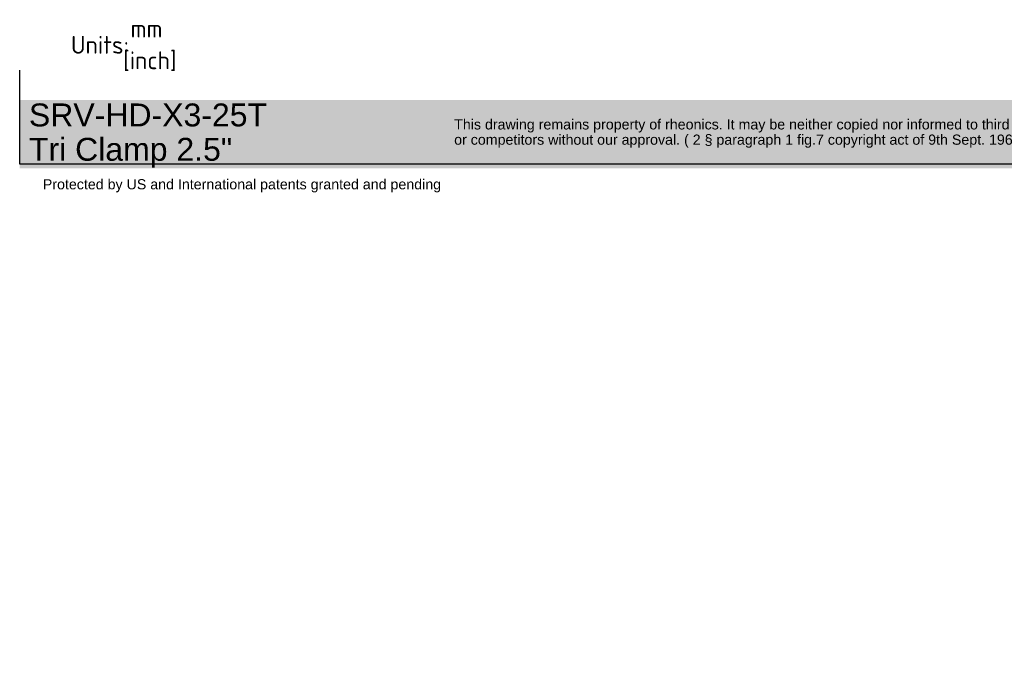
# Model space of a CAD drawing. Header units: millimetres. Extents: x 0 to 296, y -88 to 206.
# Tile 1 of 4: x 0 to 194, y -88 to 41. Entities that reach past the tile are written whole.
import ezdxf
from ezdxf.entities.mleader import LeaderData, LeaderLine
from ezdxf.math import Vec2, Vec3

# ---------------------------------------------------------------- set-up
doc = ezdxf.new("R2010")
doc.units = ezdxf.units.MM
doc.layers.add('Default', color=7, linetype='Continuous')

# ---------------------------------------------------------------- blocks, each defined once
blk = doc.blocks.new('_DOT')
at = {"color": 0}
blk.add_line((0, 0), (-1, 0), dxfattribs=at)
at = {"color": 0, "const_width": 0.333}
blk.add_lwpolyline([(-0.1665, 0, 1), (0.1665, 0, 1)], format="xyb", close=True, dxfattribs=at)
blk = doc.blocks.new('_SE_FILLED')
at = {"color": 0}
blk.add_line((0, 0), (-1, 0), dxfattribs=at)
blk.add_solid([(0, 0), (-1, -0.1665), (-1, 0.1665), (0, 0)], dxfattribs=at)

msp = doc.modelspace()

# ---------------------------------------------------------------- hatches: boundary and pattern name
at = {"layer": 'Default', "linetype": 'Continuous'}
msp.add_hatch(color=7, dxfattribs=at).paths.add_polyline_path([(208.11, 25.016), (0.228, 25.016), (0.228, 11.558), (208.11, 11.558)])

# ---------------------------------------------------------------- linework, layer by layer
at = {"layer": 'Default', "color": 7, "linetype": 'Continuous'}
for p, q in [((0.23, 12.363), (0.23, 30.84)), ((208.108, 12.363), (0.23, 12.363))]:
    msp.add_line(p, q, dxfattribs=at)

# ---------------------------------------------------------------- leaders
ml = msp.add_multileader_mtext('Standard', dxfattribs=at)
ml.set_content('{\\pxsm0.9;\\fSolid Edge ISO|b0||i0||c0|p34;\\W1.;mm\\P}', color=256)
ml.set_leader_properties()
ml.set_arrow_properties(name='DOT')
ml.build(insert=Vec2(0, 0))
ml.multileader.update_dxf_attribs({"leader_type": 0, "dogleg_length": 0, "arrow_head_size": 3.5})
ctx = ml.context
ctx.base_point, ctx.char_height, ctx.arrow_head_size, ctx.landing_gap_size = Vec3(20.021, 39.018), 3.5, 3.5, 1.225
ctx.mtext.insert = Vec3(22.021, 40.768)
ml = msp.add_multileader_mtext('Standard', dxfattribs=at)
ml.set_content('{\\pxsm0.9;\\fSolid Edge ISO|b0||i0||c0|p34;\\W1.;Units:\\P}', color=256)
ml.set_leader_properties()
ml.set_arrow_properties(name='DOT')
ml.build(insert=Vec2(0, 0))
ml.multileader.update_dxf_attribs({"leader_type": 0, "dogleg_length": 0, "arrow_head_size": 3.5})
ctx = ml.context
ctx.base_point, ctx.char_height, ctx.arrow_head_size, ctx.landing_gap_size = Vec3(8.3, 35.82), 3.5, 3.5, 1.225
ctx.mtext.insert = Vec3(10.3, 37.579)
ml = msp.add_multileader_mtext('Standard', dxfattribs=at)
ml.set_content('{\\pxsm0.9;\\fSolid Edge ISO|b0||i0||c0|p34;\\W1.;[inch]\\P}', color=256)
ml.set_leader_properties()
ml.set_arrow_properties(name='_SE_FILLED')
ml.build(insert=Vec2(0, 0))
ml.multileader.update_dxf_attribs({"dogleg_length": 0, "arrow_head_size": 0.805})
ctx = ml.context
ctx.base_point, ctx.char_height, ctx.arrow_head_size, ctx.landing_gap_size = Vec3(18.552, 32.774), 3.5, 0.805, 1.225
ctx.mtext.insert = Vec3(20.552, 34.53)
ml = msp.add_multileader_mtext('Standard', dxfattribs=at)
ml.set_content('{\\pxsm0.9;\\fArial|b0||i0||c0|p34;\\W1.;SRV-HD-X3-25T\\PTri Clamp 2.5"\\P}', color=256)
ml.set_leader_properties()
ml.set_arrow_properties(name='DOT')
ml.build(insert=Vec2(0, 0))
ml.multileader.update_dxf_attribs({"leader_type": 0, "dogleg_length": 0, "arrow_head_size": 4.5})
ctx = ml.context
ctx.base_point, ctx.char_height, ctx.arrow_head_size, ctx.landing_gap_size = Vec3(0.048, 21.432), 4.5, 4.5, 1.575
ctx.mtext.insert = Vec3(2.048, 24.305)
ml = msp.add_multileader_mtext('Standard', dxfattribs=at)
ml.set_content('{\\pxsm0.9;\\fArial|b0||i0||c0|p34;\\W1.;This drawing remains property of rheonics. It may be neither copied nor informed to third persons \\Por competitors without our approval. ( 2 § paragraph 1 fig.7 copyright act of 9th Sept. 1965)\\P}', color=256)
ml.set_leader_properties()
ml.set_arrow_properties(name='DOT')
ml.build(insert=Vec2(0, 0))
ml.multileader.update_dxf_attribs({"leader_type": 0, "dogleg_length": 0, "arrow_head_size": 2})
ctx = ml.context
ctx.base_point, ctx.char_height, ctx.arrow_head_size, ctx.landing_gap_size = Vec3(83.63, 19.907), 2, 2, 0.7
ctx.mtext.insert = Vec3(85.63, 21.201)
ml = msp.add_multileader_mtext('Standard', dxfattribs=at)
ml.set_content('{\\pxsm0.9;\\fArial|b0||i0||c0|p34;\\W1.;Protected by US and International patents granted and pending\\P}', color=256)
ml.set_leader_properties()
ml.set_arrow_properties(name='DOT')
ml.build(insert=Vec2(0, 0))
ml.multileader.update_dxf_attribs({"leader_type": 0, "dogleg_length": 0, "arrow_head_size": 2})
ctx = ml.context
ctx.base_point, ctx.char_height, ctx.arrow_head_size, ctx.landing_gap_size = Vec3(2.778, 8.139), 2, 2, 0.7
ctx.mtext.insert = Vec3(4.778, 9.432)

doc.saveas('drawing.dxf')
